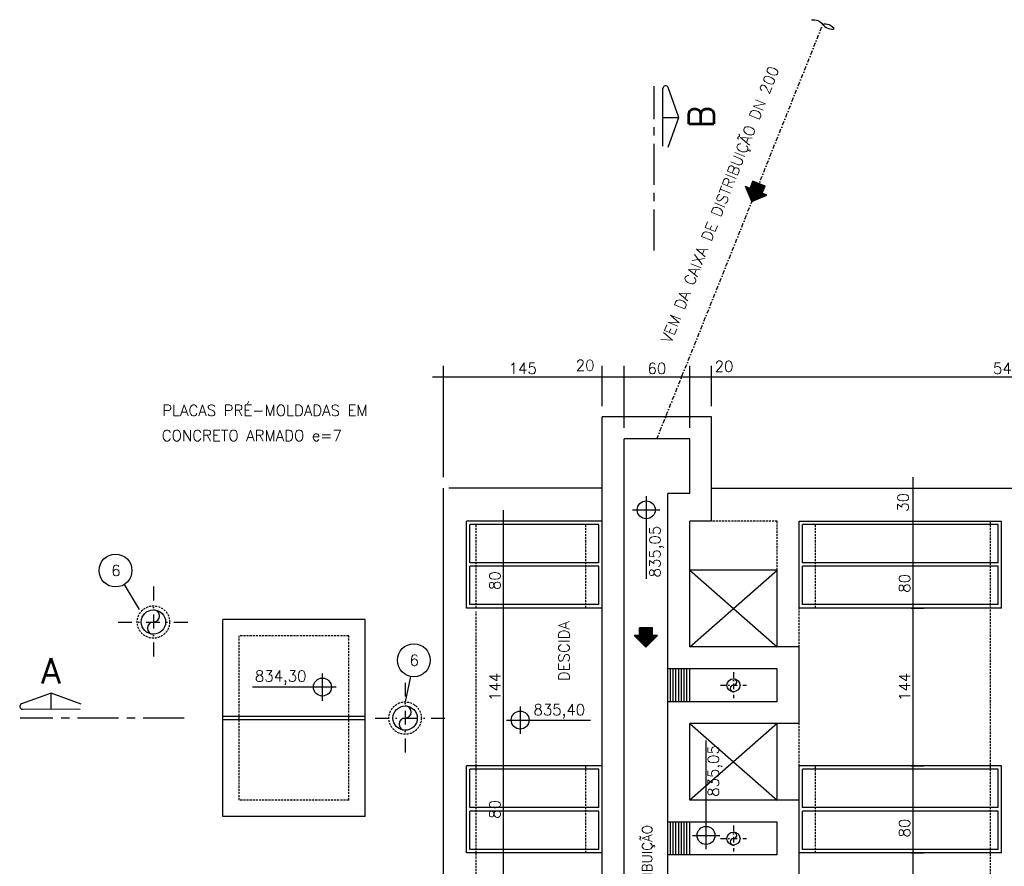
# Model space of a CAD drawing. Extents: x 7029 to 12036, y 4380 to 7055.
# Tile 6 of 12: x 7280 to 8180, y 6282 to 7055. Entities that reach past the tile are written whole.
import ezdxf
from ezdxf.enums import TextEntityAlignment as Align

# ---------------------------------------------------------------- set-up
doc = ezdxf.new("R2010")
doc.units = 0
doc.header["$LTSCALE"] = 0.1
doc.header["$MEASUREMENT"] = 0
for name, pattern in [('CENTERX2', [4, 2.5, -0.5, 0.5, -0.5]), ('DASHDOT', [25.4, 12.7, -6.35, 0, -6.35]), ('HIDDEN', [9.525, 6.35, -3.175])]:
    doc.linetypes.add(name, pattern=pattern)
doc.layers.get('0').update_dxf_attribs({"linetype": 'CONTINUOUS'})
doc.layers.get('DEFPOINTS').update_dxf_attribs({"color": 200, "linetype": 'CONTINUOUS'})
for name, color, linetype in [('BAR-EIXOS', 7, 'DASHDOT'), ('BAR-PECAS', 2, 'CONTINUOUS'), ('DIM', 7, 'CONTINUOUS'), ('EIXO', 7, 'DASHDOT'), ('ELEVAÇÃO', 2, 'CONTINUOUS'), ('FLUXO', 7, 'CONTINUOUS'), ('LIMHATRA', 2, 'HIDDEN'), ('PAREDE', 6, 'CONTINUOUS'), ('PAREDE-AARESTA', 50, 'CONTINUOUS'), ('RELAÇÀO', 2, 'CONTINUOUS'), ('TEXTO', 2, 'CONTINUOUS')]:
    doc.layers.add(name, color=color, linetype=linetype)
doc.styles.add('ROMANS', font='ROMANS.shx')
doc.dimstyles.new('DIM50', dxfattribs={"dimscale": 0, "dimtxt": 10, "dimasz": 20, "dimexe": 10, "dimexo": 10, "dimgap": 2.5, "dimtad": 1, "dimdec": 0, "dimtxsty": 'ROMANS', "dimblk": 'ARCHTICK', "dimblk1": 'DOTSMALL', "dimblk2": 'DOTSMALL', "dimsah": 1, "dimcen": 2.5, "dimdle": 10, "dimclrd": 7, "dimclre": 7, "dimclrt": 2, "dimazin": 3, "dimtfac": 1, "dimtdec": 0, "dimtmove": 0, "dimatfit": 3})

# ---------------------------------------------------------------- blocks, each defined once
blk = doc.blocks.new('A$C26ED7CE0')
for p, q in [((0.1061, 0), (0, 0.1061)), ((0.0461, 0.1061), (0, 0.1061)), ((0.1661, 0.1761), (0.0461, 0.1761)), ((0.0461, 0.1061), (0.0461, 0.1761)), ((0.1061, 0), (0.2121, 0.1061)), ((0.1661, 0.1061), (0.1661, 0.1761)), ((0.2121, 0.1061), (0.1661, 0.1061))]:
    blk.add_line(p, q)
at = {"color": 0}
for p, q in [((0.1066, 0.0005), (0.0011, 0.1061)), ((0.1084, 0.0023), (0.0046, 0.1061)), ((0.1101, 0.0041), (0.0081, 0.1061)), ((0.1119, 0.0058), (0.0117, 0.1061)), ((0.1137, 0.0076), (0.0152, 0.1061)), ((0.1154, 0.0094), (0.0188, 0.1061)), ((0.1172, 0.0111), (0.0223, 0.1061)), ((0.119, 0.0129), (0.0258, 0.1061)), ((0.1207, 0.0147), (0.0294, 0.1061)), ((0.1225, 0.0164), (0.0329, 0.1061)), ((0.1243, 0.0182), (0.0364, 0.1061)), ((0.1261, 0.02), (0.04, 0.1061)), ((0.1278, 0.0218), (0.0435, 0.1061)), ((0.1632, 0.0571), (0.0461, 0.1742)), ((0.1614, 0.0553), (0.0461, 0.1707)), ((0.1596, 0.0536), (0.0461, 0.1671)), ((0.1579, 0.0518), (0.0461, 0.1636)), ((0.1561, 0.05), (0.0461, 0.1601)), ((0.1543, 0.0483), (0.0461, 0.1565)), ((0.1526, 0.0465), (0.0461, 0.153)), ((0.1508, 0.0447), (0.0461, 0.1495)), ((0.149, 0.043), (0.0461, 0.1459)), ((0.1473, 0.0412), (0.0461, 0.1424)), ((0.1455, 0.0394), (0.0461, 0.1389)), ((0.1437, 0.0377), (0.0461, 0.1353)), ((0.142, 0.0359), (0.0461, 0.1318)), ((0.1402, 0.0341), (0.0461, 0.1283)), ((0.1384, 0.0324), (0.0461, 0.1247)), ((0.1367, 0.0306), (0.0461, 0.1212)), ((0.1349, 0.0288), (0.0461, 0.1176)), ((0.1331, 0.0271), (0.0461, 0.1141)), ((0.1314, 0.0253), (0.0461, 0.1106)), ((0.1296, 0.0235), (0.0461, 0.107)), ((0.1649, 0.0589), (0.0478, 0.1761)), ((0.1667, 0.0606), (0.0513, 0.1761)), ((0.1685, 0.0624), (0.0548, 0.1761)), ((0.1702, 0.0642), (0.0584, 0.1761)), ((0.172, 0.0659), (0.0619, 0.1761)), ((0.1738, 0.0677), (0.0654, 0.1761)), ((0.1755, 0.0695), (0.069, 0.1761)), ((0.1773, 0.0712), (0.0725, 0.1761)), ((0.1791, 0.073), (0.076, 0.1761)), ((0.1809, 0.0748), (0.0796, 0.1761)), ((0.1826, 0.0766), (0.0831, 0.1761)), ((0.1844, 0.0783), (0.0866, 0.1761)), ((0.1862, 0.0801), (0.0902, 0.1761)), ((0.1879, 0.0819), (0.0937, 0.1761)), ((0.1661, 0.1072), (0.0972, 0.1761)), ((0.1661, 0.1108), (0.1008, 0.1761)), ((0.1661, 0.1143), (0.1043, 0.1761)), ((0.1661, 0.1179), (0.1079, 0.1761)), ((0.1661, 0.1214), (0.1114, 0.1761)), ((0.1661, 0.1249), (0.1149, 0.1761)), ((0.1661, 0.1285), (0.1185, 0.1761)), ((0.1661, 0.132), (0.122, 0.1761)), ((0.1661, 0.1355), (0.1255, 0.1761)), ((0.1661, 0.1391), (0.1291, 0.1761)), ((0.1661, 0.1426), (0.1326, 0.1761)), ((0.1661, 0.1461), (0.1361, 0.1761)), ((0.1661, 0.1497), (0.1397, 0.1761)), ((0.1661, 0.1532), (0.1432, 0.1761)), ((0.1661, 0.1567), (0.1467, 0.1761)), ((0.1661, 0.1603), (0.1503, 0.1761)), ((0.1661, 0.1638), (0.1538, 0.1761)), ((0.1661, 0.1674), (0.1574, 0.1761)), ((0.1661, 0.1709), (0.1609, 0.1761)), ((0.1661, 0.1744), (0.1644, 0.1761)), ((0.1897, 0.0836), (0.1672, 0.1061)), ((0.1915, 0.0854), (0.1708, 0.1061)), ((0.1932, 0.0872), (0.1743, 0.1061)), ((0.195, 0.0889), (0.1779, 0.1061)), ((0.1968, 0.0907), (0.1814, 0.1061)), ((0.1985, 0.0925), (0.1849, 0.1061)), ((0.2003, 0.0942), (0.1885, 0.1061)), ((0.2021, 0.096), (0.192, 0.1061))]:
    blk.add_line(p, q, dxfattribs=at)
blk = doc.blocks.new('*D89')
at = {"color": 7, "linetype": 'BYBLOCK'}
for p, q in [((7667.53, 6637.31), (7667.53, 6739.12)), ((7812.53, 6702.31), (7812.53, 6739.12)), ((7657.53, 6729.12), (7822.53, 6729.12))]:
    blk.add_line(p, q, dxfattribs=at)
at = {"layer": 'DEFPOINTS', "color": 0, "linetype": 'BYBLOCK'}
for p in [(7812.53, 6729.12), (7812.53, 6692.31), (7667.53, 6627.31)]:
    blk.add_point(p, dxfattribs=at)
at = {"color": 2, "linetype": 'BYBLOCK', "insert": (7740.03, 6736.62), "char_height": 10, "attachment_point": 5, "style": 'ROMANS'}
blk.add_mtext('145', dxfattribs=at)
blk = doc.blocks.new('_ARCHTICK')
blk = doc.blocks.new('_DOTSMALL')
blk = doc.blocks.new('*D90')
at = {"color": 7, "linetype": 'BYBLOCK'}
for p, q in [((7832.53, 6682.31), (7832.53, 6739.12)), ((7802.53, 6729.12), (7832.53, 6729.12))]:
    blk.add_line(p, q, dxfattribs=at)
at = {"layer": 'DEFPOINTS', "color": 0, "linetype": 'BYBLOCK'}
for p in [(7832.53, 6729.12), (7812.53, 6692.31), (7832.53, 6672.31)]:
    blk.add_point(p, dxfattribs=at)
at = {"color": 2, "linetype": 'BYBLOCK', "insert": (7797, 6739.51), "char_height": 10, "attachment_point": 5, "style": 'ROMANS'}
blk.add_mtext('20', dxfattribs=at)
blk = doc.blocks.new('*D91')
at = {"color": 7, "linetype": 'BYBLOCK'}
for p, q in [((7892.53, 6682.31), (7892.53, 6739.12)), ((7822.53, 6729.12), (7902.53, 6729.12))]:
    blk.add_line(p, q, dxfattribs=at)
at = {"layer": 'DEFPOINTS', "color": 0, "linetype": 'BYBLOCK'}
for p in [(7892.53, 6729.12), (7832.53, 6672.31), (7892.53, 6672.31)]:
    blk.add_point(p, dxfattribs=at)
at = {"color": 2, "linetype": 'BYBLOCK', "insert": (7862.53, 6736.62), "char_height": 10, "attachment_point": 5, "style": 'ROMANS'}
blk.add_mtext('60', dxfattribs=at)
blk = doc.blocks.new('*D92')
at = {"color": 7, "linetype": 'BYBLOCK'}
for p, q in [((7912.53, 6702.31), (7912.53, 6739.12)), ((7882.53, 6729.12), (7912.53, 6729.12))]:
    blk.add_line(p, q, dxfattribs=at)
at = {"layer": 'DEFPOINTS', "color": 0, "linetype": 'BYBLOCK'}
for p in [(7912.53, 6729.12), (7912.53, 6692.31), (7892.53, 6672.31)]:
    blk.add_point(p, dxfattribs=at)
at = {"color": 2, "linetype": 'BYBLOCK', "insert": (7923.94, 6738.6), "char_height": 10, "attachment_point": 5, "style": 'ROMANS'}
blk.add_mtext('20', dxfattribs=at)
blk = doc.blocks.new('*D93')
at = {"color": 7, "linetype": 'BYBLOCK'}
for p, q in [((8452.53, 6702.31), (8452.53, 6739.12)), ((7902.53, 6729.12), (8462.53, 6729.12))]:
    blk.add_line(p, q, dxfattribs=at)
at = {"layer": 'DEFPOINTS', "color": 0, "linetype": 'BYBLOCK'}
for p in [(8452.53, 6729.12), (7912.53, 6692.31), (8452.53, 6692.31)]:
    blk.add_point(p, dxfattribs=at)
at = {"color": 2, "linetype": 'BYBLOCK', "insert": (8182.53, 6736.62), "char_height": 10, "attachment_point": 5, "style": 'ROMANS'}
blk.add_mtext('540', dxfattribs=at)
blk = doc.blocks.new('*D95')
at = {"color": 7, "linetype": 'BYBLOCK'}
for p, q in [((8096.38, 6637.31), (8096.38, 6587.31)), ((8048.71, 6627.31), (8106.38, 6627.31)), ((8048.71, 6597.31), (8106.38, 6597.31))]:
    blk.add_line(p, q, dxfattribs=at)
at = {"layer": 'DEFPOINTS', "color": 0, "linetype": 'BYBLOCK'}
for p in [(8038.71, 6627.31), (8038.71, 6597.31), (8096.38, 6597.31)]:
    blk.add_point(p, dxfattribs=at)
at = {"color": 2, "linetype": 'BYBLOCK', "insert": (8087.51, 6614.3), "char_height": 10, "attachment_point": 5, "rotation": 90, "style": 'ROMANS'}
blk.add_mtext('30', dxfattribs=at)
blk = doc.blocks.new('*D106')
at = {"color": 7, "linetype": 'BYBLOCK'}
for p, q in [((8096.38, 6607.31), (8096.38, 6507.8)), ((8095.03, 6517.8), (8106.38, 6517.8))]:
    blk.add_line(p, q, dxfattribs=at)
at = {"layer": 'DEFPOINTS', "color": 0, "linetype": 'BYBLOCK'}
for p in [(8085.03, 6597.31), (8085.03, 6517.8), (8096.38, 6517.8)]:
    blk.add_point(p, dxfattribs=at)
at = {"color": 2, "linetype": 'BYBLOCK', "insert": (8088.88, 6540.34), "char_height": 10, "attachment_point": 5, "rotation": 90, "style": 'ROMANS'}
blk.add_mtext('80', dxfattribs=at)
blk = doc.blocks.new('*D107')
at = {"color": 7, "linetype": 'BYBLOCK'}
for p, q in [((8096.38, 6527.8), (8096.38, 6363.75)), ((8095.03, 6373.75), (8106.38, 6373.75))]:
    blk.add_line(p, q, dxfattribs=at)
at = {"layer": 'DEFPOINTS', "color": 0, "linetype": 'BYBLOCK'}
for p in [(8085.03, 6517.8), (8085.03, 6373.75), (8096.38, 6373.75)]:
    blk.add_point(p, dxfattribs=at)
at = {"color": 2, "linetype": 'BYBLOCK', "insert": (8088.88, 6445.78), "char_height": 10, "attachment_point": 5, "rotation": 90, "style": 'ROMANS'}
blk.add_mtext('144', dxfattribs=at)
blk = doc.blocks.new('*D108')
at = {"color": 7, "linetype": 'BYBLOCK'}
for p, q in [((8096.38, 6383.75), (8096.38, 6284.21)), ((8095.03, 6294.21), (8106.38, 6294.21))]:
    blk.add_line(p, q, dxfattribs=at)
at = {"layer": 'DEFPOINTS', "color": 0, "linetype": 'BYBLOCK'}
for p in [(8085.03, 6373.75), (8085.03, 6294.21), (8096.38, 6294.21)]:
    blk.add_point(p, dxfattribs=at)
at = {"color": 2, "linetype": 'BYBLOCK', "insert": (8088.88, 6316.9), "char_height": 10, "attachment_point": 5, "rotation": 90, "style": 'ROMANS'}
blk.add_mtext('80', dxfattribs=at)
blk = doc.blocks.new('*D109')
at = {"color": 7, "linetype": 'BYBLOCK'}
for p, q in [((8096.38, 6304.21), (8096.38, 6170.42)), ((8095.03, 6180.42), (8106.38, 6180.42))]:
    blk.add_line(p, q, dxfattribs=at)
at = {"layer": 'DEFPOINTS', "color": 0, "linetype": 'BYBLOCK'}
for p in [(8085.03, 6294.21), (8085.03, 6180.42), (8096.38, 6180.42)]:
    blk.add_point(p, dxfattribs=at)
at = {"color": 2, "linetype": 'BYBLOCK', "insert": (8088.88, 6237.31), "char_height": 10, "attachment_point": 5, "rotation": 90, "style": 'ROMANS'}
blk.add_mtext('114', dxfattribs=at)
blk = doc.blocks.new('*D113')
at = {"color": 7, "linetype": 'BYBLOCK'}
for p, q in [((7722.03, 6607.31), (7722.03, 6507.8)), ((7740.49, 6597.31), (7712.03, 6597.31)), ((7740.49, 6517.8), (7712.03, 6517.8))]:
    blk.add_line(p, q, dxfattribs=at)
at = {"layer": 'DEFPOINTS', "color": 0, "linetype": 'BYBLOCK'}
for p in [(7750.49, 6597.31), (7722.03, 6517.8), (7750.49, 6517.8)]:
    blk.add_point(p, dxfattribs=at)
at = {"color": 2, "linetype": 'BYBLOCK', "insert": (7714.53, 6542.89), "char_height": 10, "attachment_point": 5, "rotation": 90, "style": 'ROMANS'}
blk.add_mtext('80', dxfattribs=at)
blk = doc.blocks.new('*D114')
at = {"color": 7, "linetype": 'BYBLOCK'}
for p, q in [((7722.03, 6527.8), (7722.03, 6363.72)), ((7740.49, 6517.8), (7712.03, 6517.8)), ((7740.49, 6373.72), (7712.03, 6373.72))]:
    blk.add_line(p, q, dxfattribs=at)
at = {"layer": 'DEFPOINTS', "color": 0, "linetype": 'BYBLOCK'}
for p in [(7750.49, 6517.8), (7722.03, 6373.72), (7750.49, 6373.72)]:
    blk.add_point(p, dxfattribs=at)
at = {"color": 2, "linetype": 'BYBLOCK', "insert": (7714.53, 6445.76), "char_height": 10, "attachment_point": 5, "rotation": 90, "style": 'ROMANS'}
blk.add_mtext('144', dxfattribs=at)
blk = doc.blocks.new('*D115')
at = {"color": 7, "linetype": 'BYBLOCK'}
for p, q in [((7722.03, 6383.72), (7722.03, 6284.24)), ((7740.49, 6373.72), (7712.03, 6373.72)), ((7740.49, 6294.24), (7712.03, 6294.24))]:
    blk.add_line(p, q, dxfattribs=at)
at = {"layer": 'DEFPOINTS', "color": 0, "linetype": 'BYBLOCK'}
for p in [(7750.49, 6373.72), (7722.03, 6294.24), (7750.49, 6294.24)]:
    blk.add_point(p, dxfattribs=at)
at = {"color": 2, "linetype": 'BYBLOCK', "insert": (7714.53, 6333.98), "char_height": 10, "attachment_point": 5, "rotation": 90, "style": 'ROMANS'}
blk.add_mtext('80', dxfattribs=at)
blk = doc.blocks.new('*D116')
at = {"color": 7, "linetype": 'BYBLOCK'}
for p, q in [((7722.03, 6304.24), (7722.03, 6170.39)), ((7740.49, 6294.24), (7712.03, 6294.24)), ((7740.49, 6180.39), (7712.03, 6180.39))]:
    blk.add_line(p, q, dxfattribs=at)
at = {"layer": 'DEFPOINTS', "color": 0, "linetype": 'BYBLOCK'}
for p in [(7750.49, 6294.24), (7722.03, 6180.39), (7750.49, 6180.39)]:
    blk.add_point(p, dxfattribs=at)
at = {"color": 2, "linetype": 'BYBLOCK', "insert": (7714.53, 6237.31), "char_height": 10, "attachment_point": 5, "rotation": 90, "style": 'ROMANS'}
blk.add_mtext('114', dxfattribs=at)

msp = doc.modelspace()

# ---------------------------------------------------------------- linework, layer by layer
at = {"layer": 'BAR-EIXOS', "ltscale": 3}
msp.add_line((7862.53, 6672.31), (8014.2, 7050.83), dxfattribs=at)
at = {"layer": 'BAR-EIXOS', "ltscale": 10}
for p, q in [((7402.53, 6537.35), (7402.53, 6472.78)), ((7370.24, 6505.06), (7434.81, 6505.06)), ((7632.53, 6449.6), (7632.53, 6385.03)), ((7605.24, 6417.31), (7669.81, 6417.31))]:
    msp.add_line(p, q, dxfattribs=at)
at = {"layer": 'BAR-EIXOS', "ltscale": 4}
for p, q in [((7932.53, 6459.15), (7932.53, 6435.48)), ((7920.69, 6447.31), (7944.36, 6447.31)), ((7932.53, 6319.15), (7932.53, 6295.48)), ((7920.69, 6307.31), (7944.36, 6307.31))]:
    msp.add_line(p, q, dxfattribs=at)
at = {"layer": 'BAR-PECAS', "linetype": 'HIDDEN', "ltscale": 3}
for centre in [(7402.53, 6505.06), (7632.53, 6417.31)]:
    msp.add_circle(centre, 14.8, dxfattribs=at)
at = {"layer": 'BAR-PECAS'}
for centre, radius in [((7402.53, 6505.06), 11.1), ((7932.53, 6447.31), 5.9), ((7632.53, 6417.31), 11.1), ((7932.53, 6307.31), 5.9)]:
    msp.add_circle(centre, radius, dxfattribs=at)
for centre, radius, start, end in [((7402.53, 6510.61), 5.55, 270, 90), ((7402.53, 6499.51), 5.55, 90, 270), ((7932.53, 6450.26), 2.95, 270, 90), ((7932.53, 6444.36), 2.95, 90, 270), ((7632.53, 6422.86), 5.55, 270, 90), ((7632.53, 6411.76), 5.55, 90, 270), ((7932.53, 6304.36), 2.95, 90, 270), ((7932.53, 6310.26), 2.95, 270, 90)]:
    msp.add_arc(centre, radius, start, end, dxfattribs=at)
at = {"layer": 'BAR-PECAS', "ltscale": 12}
msp.add_spline([(8003.9, 7054.96), (8009.65, 7054.4), (8014.2, 7050.83), (8018.75, 7047.26), (8024.51, 7046.7), (8019.96, 7050.27), (8014.2, 7050.83)], degree=3, dxfattribs=at)
at = {"layer": 'EIXO', "color": 5, "linetype": 'CENTERX2', "ltscale": 150}
for p, q in [((7860.03, 6844.36), (7860.03, 6994.36)), ((7430.72, 6417.31), (7280.72, 6417.31))]:
    msp.add_line(p, q, dxfattribs=at)
at = {"layer": 'ELEVAÇÃO', "color": 3, "linetype": 'CONTINUOUS'}
for p, q in [((7852.83, 6619.99), (7852.83, 6544.44)), ((7840.33, 6607.49), (7865.33, 6607.49)), ((7556.94, 6433.17), (7556.94, 6458.17)), ((7569.44, 6445.67), (7493.02, 6445.67)), ((7737.64, 6428.03), (7737.64, 6403.03)), ((7725.14, 6415.53), (7801.78, 6415.53)), ((7907.46, 6297.67), (7907.46, 6396.95)), ((7894.96, 6310.17), (7919.96, 6310.17))]:
    msp.add_line(p, q, dxfattribs=at)
for centre in [(7852.83, 6607.49), (7556.94, 6445.67), (7737.64, 6415.53), (7907.46, 6310.17)]:
    msp.add_circle(centre, 8.2, dxfattribs=at)
at = {"layer": 'LIMHATRA', "ltscale": 3}
for p, q in [((7972.53, 6597.31), (7912.53, 6597.31)), ((7972.53, 6552.31), (7972.53, 6597.31)), ((8167.5, 5877.31), (8167.5, 6597.31)), ((7697.53, 6517.8), (7697.53, 6594.13)), ((7797.53, 6517.8), (7797.53, 6594.13)), ((8007.53, 6517.8), (8007.53, 6594.15)), ((7697.53, 6373.72), (7697.53, 6514.67)), ((7992.53, 6482.31), (7992.53, 6517.8)), ((7580.94, 6492.31), (7480.94, 6492.31)), ((7480.94, 6342.31), (7480.94, 6492.31)), ((7580.94, 6342.31), (7580.94, 6492.31)), ((7992.53, 6373.75), (7992.53, 6412.31)), ((7697.53, 6294.24), (7697.53, 6373.72)), ((7797.53, 6294.24), (7797.53, 6373.72)), ((8007.53, 6294.21), (8007.53, 6373.75)), ((7580.94, 6342.31), (7480.94, 6342.31)), ((7697.53, 6180.39), (7697.53, 6294.24))]:
    msp.add_line(p, q, dxfattribs=at)
at = {"layer": 'LIMHATRA', "ltscale": 10}
msp.add_arc((8003.55, 6590.96), 0.0268, 90, 180, dxfattribs=at)
at = {"layer": 'LIMHATRA', "ltscale": 3}
msp.add_arc((8167.5, 6594.13), 0.0268, 0, 90, dxfattribs=at)
at = {"layer": 'PAREDE'}
for p, q in [((7812.53, 5857.31), (7812.53, 6692.31)), ((7912.53, 6597.31), (7912.53, 6692.31)), ((7832.53, 5877.31), (7832.53, 6672.31)), ((7892.53, 6622.31), (7892.53, 6672.31)), ((7667.53, 5847.31), (7667.53, 6627.31)), ((7812.53, 6627.31), (7672.53, 6627.31)), ((7872.53, 6462.31), (7872.53, 6622.31)), ((7892.53, 6622.31), (7872.53, 6622.31)), ((7912.53, 6627.31), (8452.53, 6627.31)), ((7892.53, 6482.31), (7892.53, 6597.31)), ((7912.53, 6597.31), (7892.53, 6597.31)), ((7595.94, 6507.31), (7465.94, 6507.31)), ((7465.94, 6327.31), (7465.94, 6507.31)), ((7595.94, 6327.31), (7595.94, 6507.31)), ((7992.53, 6482.31), (7892.53, 6482.31)), ((7992.53, 6412.31), (7992.53, 6482.31)), ((7972.53, 6462.31), (7872.53, 6462.31)), ((7972.53, 6432.31), (7972.53, 6462.31)), ((7972.53, 6432.31), (7872.53, 6432.31)), ((7872.53, 6322.31), (7872.53, 6432.31)), ((7892.53, 6342.31), (7892.53, 6412.31)), ((7992.53, 6412.31), (7892.53, 6412.31)), ((7972.53, 6342.31), (7972.53, 6412.31)), ((7992.53, 6342.31), (7992.53, 6373.75)), ((7992.53, 6342.31), (7892.53, 6342.31)), ((7992.53, 6272.31), (7992.53, 6342.31)), ((7595.94, 6327.31), (7465.94, 6327.31)), ((7972.53, 6322.31), (7872.53, 6322.31)), ((7972.53, 6292.31), (7972.53, 6322.31)), ((7972.53, 6292.31), (7872.53, 6292.31)), ((7872.53, 6182.31), (7872.53, 6292.31))]:
    msp.add_line(p, q, dxfattribs=at)
at = {"layer": 'PAREDE', "color": 6}
for p, q in [((7912.53, 6692.31), (7812.53, 6692.31)), ((7892.53, 6672.31), (7832.53, 6672.31))]:
    msp.add_line(p, q, dxfattribs=at)
at = {"layer": 'PAREDE', "color": 4}
for p, q in [((7812.53, 6597.31), (7688.46, 6597.31)), ((7688.46, 6517.8), (7688.46, 6597.29)), ((7992.53, 6597.31), (8177.53, 6597.31)), ((7992.53, 6517.8), (7992.53, 6597.31)), ((8177.53, 6517.8), (8177.53, 6597.31)), ((7972.53, 6552.31), (7892.53, 6552.31)), ((7972.53, 6482.31), (7972.53, 6552.31)), ((7812.53, 6517.8), (7688.46, 6517.8)), ((8177.53, 6517.8), (7992.53, 6517.8)), ((7812.53, 6373.72), (7688.46, 6373.72)), ((7688.46, 6294.24), (7688.46, 6373.72)), ((8177.53, 6373.75), (7992.53, 6373.75)), ((8177.53, 6294.21), (8177.53, 6373.75)), ((7812.53, 6294.24), (7688.46, 6294.24)), ((8177.53, 6294.21), (7992.53, 6294.21))]:
    msp.add_line(p, q, dxfattribs=at)
at = {"layer": 'PAREDE-AARESTA'}
for p, q in [((7691.62, 6559.13), (7691.62, 6594.13)), ((7809.37, 6594.13), (7691.62, 6594.13)), ((7809.37, 6559.13), (7809.37, 6594.13)), ((7995.69, 6559.13), (7995.69, 6594.13)), ((8174.37, 6594.13), (7995.69, 6594.13)), ((8174.37, 6559.13), (8174.37, 6594.13)), ((7809.37, 6559.13), (7691.62, 6559.13)), ((8174.37, 6559.13), (7995.69, 6559.13)), ((7809.37, 6555.96), (7691.62, 6555.96)), ((7691.62, 6520.96), (7691.62, 6555.96)), ((7809.37, 6520.96), (7809.37, 6555.96)), ((8174.37, 6555.96), (7995.69, 6555.96)), ((7995.69, 6555.96), (7995.69, 6555.96)), ((7995.69, 6520.96), (7995.69, 6555.96)), ((8174.37, 6520.96), (8174.37, 6555.96)), ((7809.37, 6520.96), (7691.62, 6520.96)), ((8174.37, 6520.96), (7995.69, 6520.96)), ((7872.53, 6432.31), (7872.53, 6462.31)), ((7892.53, 6432.31), (7892.53, 6462.31)), ((7595.94, 6418.89), (7465.94, 6418.89)), ((7595.94, 6415.73), (7465.94, 6415.73)), ((7809.37, 6370.56), (7691.62, 6370.56)), ((7691.62, 6335.56), (7691.62, 6370.56)), ((7809.37, 6335.56), (7809.37, 6370.56)), ((8174.34, 6370.56), (7995.69, 6370.56)), ((7995.69, 6335.53), (7995.69, 6370.56)), ((8174.34, 6335.56), (8174.34, 6370.56)), ((7809.37, 6335.56), (7691.62, 6335.56)), ((8174.37, 6335.53), (7995.69, 6335.53)), ((7809.37, 6332.4), (7691.62, 6332.4)), ((7691.62, 6297.4), (7691.62, 6332.4)), ((7809.37, 6297.4), (7809.37, 6332.4)), ((8174.37, 6332.37), (7995.69, 6332.37)), ((7995.69, 6297.37), (7995.69, 6332.37)), ((8174.37, 6297.37), (8174.37, 6332.37)), ((7872.53, 6292.31), (7872.53, 6322.31)), ((7892.53, 6292.31), (7892.53, 6322.31)), ((7809.37, 6297.4), (7691.62, 6297.4)), ((8174.37, 6297.37), (7995.69, 6297.37))]:
    msp.add_line(p, q, dxfattribs=at)
at = {"layer": 'PAREDE-AARESTA', "color": 7}
for p, q in [((7892.53, 6552.31), (7972.53, 6482.31)), ((7892.53, 6482.31), (7972.53, 6552.31)), ((7892.53, 6412.31), (7972.53, 6342.31)), ((7972.53, 6412.31), (7892.53, 6342.31))]:
    msp.add_line(p, q, dxfattribs=at)
at = {"layer": 'PAREDE-AARESTA', "color": 9}
for p, q in [((7875.03, 6432.31), (7875.03, 6462.31)), ((7877.53, 6432.31), (7877.53, 6462.31)), ((7880.03, 6432.31), (7880.03, 6462.31)), ((7882.53, 6432.31), (7882.53, 6462.31)), ((7885.03, 6432.31), (7885.03, 6462.31)), ((7887.53, 6432.31), (7887.53, 6462.31)), ((7890.03, 6432.31), (7890.03, 6462.31)), ((7875.03, 6292.31), (7875.03, 6322.31)), ((7877.53, 6292.31), (7877.53, 6322.31)), ((7880.03, 6292.31), (7880.03, 6322.31)), ((7882.53, 6292.31), (7882.53, 6322.31)), ((7885.03, 6292.31), (7885.03, 6322.31)), ((7887.53, 6292.31), (7887.53, 6322.31)), ((7890.03, 6292.31), (7890.03, 6322.31))]:
    msp.add_line(p, q, dxfattribs=at)
at = {"layer": 'PAREDE-AARESTA'}
for centre, start, end in [((8174.34, 6597.29), 0, 90), ((7990.72, 6594.13), 90, 180)]:
    msp.add_arc(centre, 0.0268, start, end, dxfattribs=at)
at = {"layer": 'RELAÇÀO', "color": 2}
for p, q in [((7868.03, 6939.47), (7868.07, 6992.27)), ((7882.67, 6965.86), (7872.93, 6993.11)), ((7868.05, 6965.87), (7882.67, 6965.86)), ((7872.88, 6938.62), (7882.67, 6965.86)), ((7309.23, 6439.96), (7281.97, 6430.21)), ((7309.21, 6425.34), (7309.23, 6439.96)), ((7336.46, 6430.17), (7309.23, 6439.96)), ((7335.61, 6425.31), (7282.81, 6425.36))]:
    msp.add_line(p, q, dxfattribs=at)
at = {"layer": 'RELAÇÀO', "color": 3}
for p, q in [((7375.69, 6539.26), (7389.58, 6516.38)), ((7637.41, 6455.43), (7632.53, 6432.11))]:
    msp.add_line(p, q, dxfattribs=at)
for centre in [(7367.9, 6552.09), (7640.48, 6470.13)]:
    msp.add_circle(centre, 15.01, dxfattribs=at)
at = {"layer": 'RELAÇÀO', "color": 2}
for centre, start, end in [((7870.57, 6992.26), 19.77391, 180.04646), ((7282.82, 6427.86), 109.77391, 270.04646)]:
    msp.add_arc(centre, 2.5, start, end, dxfattribs=at)

# ---------------------------------------------------------------- block references
at = {"layer": 'FLUXO', "xscale": 100, "yscale": 100, "zscale": 100, "rotation": 338.1639448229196}
msp.add_blockref('A$C26ED7CE0', (7939.51, 6892.94), dxfattribs=at)
at = {"layer": 'FLUXO', "xscale": 100, "yscale": 100, "zscale": 100}
msp.add_blockref('A$C26ED7CE0', (7841.92, 6482.25), dxfattribs=at)

# ---------------------------------------------------------------- texts
at = {"layer": 'RELAÇÀO', "style": 'ROMANS'}
for p in [(7368.26, 6552.09), (7640.85, 6470.13)]:
    msp.add_text('6', height=10, rotation=0, dxfattribs=at).set_placement(p, align=Align.MIDDLE)
at = {"layer": 'TEXTO', "style": 'ROMANS'}
for s, rotation, p in [('VEM DA CAIXA DE DISTRIBUIÇÃO DN 200', 68.45865, (7875.35, 6758.88)), ('PLACAS PRÉ-MOLDADAS EM', 360, (7410.58, 6693.32)), ('CONCRETO ARMADO e=7', 360, (7410.15, 6670.35)), ('835,05', 90, (7865.85, 6545.79)), ('DESCIDA', 90, (7782.67, 6451.01)), ('834,30', 0, (7495.24, 6450.67)), ('835,40', 0, (7749.81, 6419.93)), ('835,05', 90, (7919.22, 6345.49))]:
    msp.add_text(s, height=10, rotation=rotation, dxfattribs=at).set_placement(p)
at = {"layer": 'TEXTO', "color": 5, "style": 'ROMANS'}
for s, rotation, p in [('B', 90, (7903.19, 6966.35)), ('A', 0, (7308.88, 6460.45))]:
    msp.add_text(s, height=23, rotation=rotation, dxfattribs=at).set_placement(p, align=Align.MIDDLE)
at = {"layer": 'TEXTO', "style": 'ROMANS'}
msp.add_text('CANALETA DE DISTRIBUIÇÃO', height=9, rotation=90, dxfattribs=at).set_placement((7853.78, 6237.31), align=Align.MIDDLE)

# ---------------------------------------------------------------- dimensions: what is measured, and where the dimension line sits
at = {"layer": 'DIM'}
dim = msp.add_linear_dim(base=(7812.53, 6729.12), p1=(7667.53, 6627.31), p2=(7812.53, 6692.31), dimstyle='DIM50', dxfattribs=at)
dim.commit()
dim.dimension.update_dxf_attribs({"geometry": '*D89', "text_midpoint": (7740.03, 6736.62)})
for base, p1, p2, picture, middle in [((7832.53, 6729.12), (7812.53, 6692.31), (7832.53, 6672.31), '*D90', (7797, 6739.51)), ((7912.53, 6729.12), (7892.53, 6672.31), (7912.53, 6692.31), '*D92', (7923.94, 6738.6))]:
    dim = msp.add_linear_dim(base=base, p1=p1, p2=p2, dimstyle='DIM50', override={"dimse1": 1}, dxfattribs=at)
    dim.commit()
    dim.dimension.update_dxf_attribs({"geometry": picture, "text_midpoint": middle, "dimtype": 160})
for base, p1, p2, picture, middle in [((7892.53, 6729.12), (7832.53, 6672.31), (7892.53, 6672.31), '*D91', (7862.53, 6736.62)), ((8452.53, 6729.12), (7912.53, 6692.31), (8452.53, 6692.31), '*D93', (8182.53, 6736.62))]:
    dim = msp.add_linear_dim(base=base, p1=p1, p2=p2, dimstyle='DIM50', override={"dimse1": 1}, dxfattribs=at)
    dim.commit()
    dim.dimension.update_dxf_attribs({"geometry": picture, "text_midpoint": middle})
at = {"layer": 'DIM', "color": 0}
dim = msp.add_linear_dim(base=(8096.38, 6597.31), p1=(8038.71, 6627.31), p2=(8038.71, 6597.31), angle=270, dimstyle='DIM50', dxfattribs=at)
dim.commit()
dim.dimension.update_dxf_attribs({"geometry": '*D95', "text_midpoint": (8087.51, 6614.3), "dimtype": 160})
at = {"layer": 'DIM'}
dim = msp.add_linear_dim(base=(7722.03, 6517.8), p1=(7750.49, 6597.31), p2=(7750.49, 6517.8), angle=90, dimstyle='DIM50', override={"dimscale": 1, "dimblk1": 'DOTSMALL', "dimblk2": 'DOTSMALL'}, dxfattribs=at)
dim.commit()
dim.dimension.update_dxf_attribs({"geometry": '*D113', "text_midpoint": (7714.53, 6542.89), "dimtype": 160})
at = {"layer": 'DIM', "color": 0}
for base, p1, p2, picture, middle in [((8096.38, 6517.8), (8085.03, 6597.31), (8085.03, 6517.8), '*D106', (8088.88, 6540.34)), ((8096.38, 6294.21), (8085.03, 6373.75), (8085.03, 6294.21), '*D108', (8088.88, 6316.9))]:
    dim = msp.add_linear_dim(base=base, p1=p1, p2=p2, angle=90, dimstyle='DIM50', override={"dimse1": 1}, dxfattribs=at)
    dim.commit()
    dim.dimension.update_dxf_attribs({"geometry": picture, "text_midpoint": middle, "dimtype": 160})
at = {"layer": 'DIM'}
for base, p1, p2, picture, middle in [((7722.03, 6373.72), (7750.49, 6517.8), (7750.49, 6373.72), '*D114', (7714.53, 6445.76)), ((7722.03, 6294.24), (7750.49, 6373.72), (7750.49, 6294.24), '*D115', (7714.53, 6333.98)), ((7722.03, 6180.39), (7750.49, 6294.24), (7750.49, 6180.39), '*D116', (7714.53, 6237.31))]:
    dim = msp.add_linear_dim(base=base, p1=p1, p2=p2, angle=90, dimstyle='DIM50', override={"dimscale": 1, "dimblk1": 'DOTSMALL', "dimblk2": 'DOTSMALL'}, dxfattribs=at)
    dim.commit()
    dim.dimension.update_dxf_attribs({"geometry": picture, "text_midpoint": middle})
at = {"layer": 'DIM', "color": 0}
for base, p1, p2, picture, middle in [((8096.38, 6373.75), (8085.03, 6517.8), (8085.03, 6373.75), '*D107', (8088.88, 6445.78)), ((8096.38, 6180.42), (8085.03, 6294.21), (8085.03, 6180.42), '*D109', (8088.88, 6237.31))]:
    dim = msp.add_linear_dim(base=base, p1=p1, p2=p2, angle=90, dimstyle='DIM50', override={"dimse1": 1}, dxfattribs=at)
    dim.commit()
    dim.dimension.update_dxf_attribs({"geometry": picture, "text_midpoint": middle})

doc.saveas('drawing.dxf')
